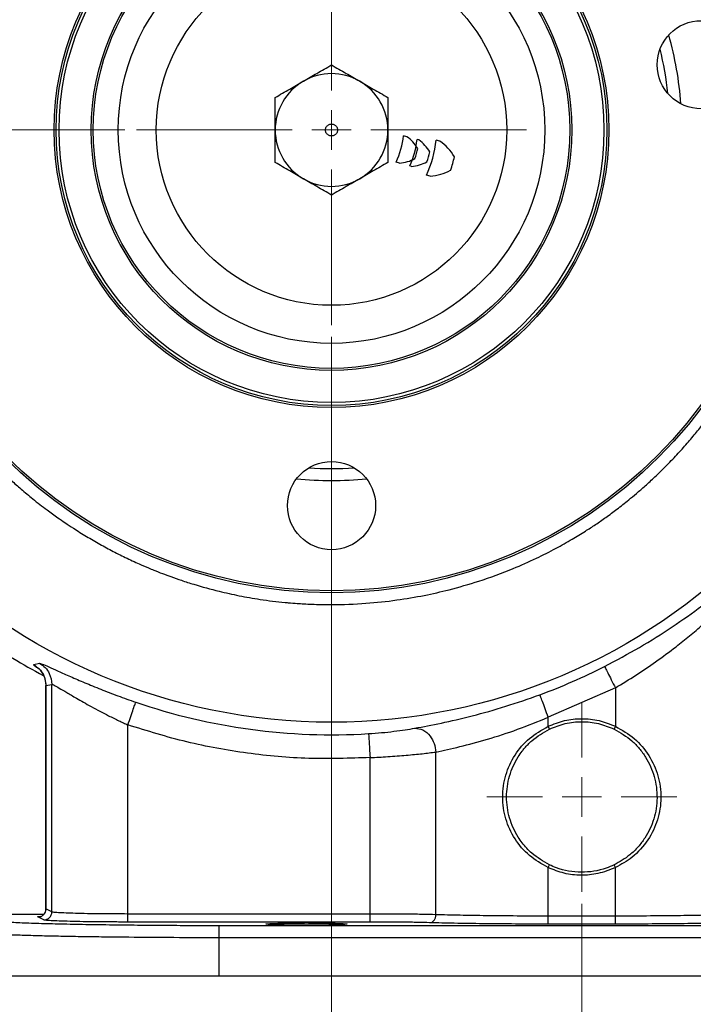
# Model space of a CAD drawing. Header units: inches. Extents: x 0.6 to 16.3, y 0.2 to 11.5.
# Tile 3 of 18: x 2.9 to 5.2, y 4.1 to 7.3. Entities that reach past the tile are written whole.
import ezdxf

# ---------------------------------------------------------------- set-up
doc = ezdxf.new("R2010")
doc.units = ezdxf.units.IN
doc.header["$MEASUREMENT"] = 0
doc.linetypes.add('CENTERX2', pattern=[0.8, 0.5, -0.1, 0.1, -0.1])
doc.styles.add('SLDTEXTSTYLE0', font='TXT', dxfattribs={"width": 0.75})
doc.dimstyles.new('SLDDIMSTYLE0', dxfattribs={"dimtxt": 0.137795, "dimasz": 0.14, "dimexe": 0, "dimexo": 0.0625, "dimgap": 0.034449, "dimtad": 0, "dimdec": 1, "dimlfac": 1.5, "dimrnd": 1e-09, "dimzin": 12, "dimdsep": 46, "dimtxsty": 'SLDTEXTSTYLE0', "dimblk1": 'CLOSED', "dimblk2": 'CLOSED', "dimsah": 1, "dimcen": 0.09, "dimadec": 0, "dimazin": 3, "dimtfac": 1, "dimtdec": 1, "dimtofl": 0, "dimtmove": 0, "dimatfit": 3, "dimldrblk": 'CLOSED', "dimfxl": 0, "dimfrac": 2, "dimtolj": 1, "dimtzin": 12, "dimarcsym": 0})
doc.dimstyles.new('SLDDIMSTYLE1', dxfattribs={"dimtxt": 0.137795, "dimasz": 0.14, "dimexe": 0, "dimexo": 0.0625, "dimgap": 0.034449, "dimtad": 0, "dimdec": 1, "dimlfac": 1.5, "dimrnd": 1e-09, "dimzin": 12, "dimdsep": 46, "dimtxsty": 'SLDTEXTSTYLE0', "dimblk1": 'CLOSED', "dimblk2": 'CLOSED', "dimsah": 1, "dimcen": 0.09, "dimadec": 0, "dimazin": 3, "dimtfac": 1, "dimtofl": 0, "dimtmove": 0, "dimatfit": 3, "dimldrblk": 'CLOSED', "dimfxl": 0, "dimfrac": 2, "dimtolj": 1, "dimtzin": 12, "dimarcsym": 0})
doc.dimstyles.new('SLDDIMSTYLE3', dxfattribs={"dimtxt": 0.137795, "dimasz": 0.14, "dimexe": 0, "dimexo": 0.0625, "dimgap": 0.034449, "dimtad": 0, "dimtih": 1, "dimtoh": 1, "dimdec": 1, "dimlfac": 1.5, "dimrnd": 1e-09, "dimzin": 12, "dimdsep": 46, "dimtxsty": 'SLDTEXTSTYLE0', "dimblk1": 'CLOSED', "dimblk2": 'CLOSED', "dimsah": 1, "dimcen": 0.09, "dimadec": 0, "dimazin": 3, "dimtfac": 1, "dimtdec": 1, "dimtofl": 0, "dimtmove": 0, "dimatfit": 3, "dimldrblk": 'CLOSED', "dimfxl": 0, "dimfrac": 2, "dimtolj": 1, "dimtzin": 12, "dimarcsym": 0})
doc.dimstyles.new('SLDDIMSTYLE4', dxfattribs={"dimtxt": 0.137795, "dimasz": 0.14, "dimexe": 0, "dimexo": 0.0625, "dimgap": 0.034449, "dimtad": 0, "dimdec": 1, "dimlfac": 1.5, "dimrnd": 1e-09, "dimzin": 12, "dimdsep": 46, "dimtxsty": 'SLDTEXTSTYLE0', "dimblk1": 'CLOSED', "dimblk2": 'CLOSED', "dimsah": 1, "dimcen": 0.09, "dimadec": 0, "dimazin": 3, "dimtfac": 1, "dimtdec": 1, "dimtmove": 0, "dimatfit": 0, "dimldrblk": 'CLOSED', "dimfxl": 0, "dimfrac": 2, "dimtolj": 1, "dimtzin": 12, "dimarcsym": 0})

# ---------------------------------------------------------------- blocks, each defined once
blk = doc.blocks.new('_Closed')
at = {"color": 0, "linetype": 'ByBlock', "lineweight": -2}
for p, q in [((-1, 0.166667), (0, 0)), ((-1, 0.166667), (-1, -0.166667)), ((0, 0), (-1, -0.166667)), ((0, 0), (-1, 0))]:
    blk.add_line(p, q, dxfattribs=at)
blk = doc.blocks.new('_D_5')
at = {"color": 7, "linetype": 'Continuous', "lineweight": 0}
for p, q in [((3.2668, 9.0197), (1.1203, 9.0197)), ((1.1596, 9.0197), (1.1596, 8.4738)), ((1.0069, 8.4458), (0.9649, 8.4458)), ((0.9649, 8.4458), (0.9649, 8.2271)), ((1.3124, 8.4458), (1.3544, 8.4458)), ((1.3544, 8.4458), (1.3544, 8.2271)), ((0.9649, 8.2271), (1.0069, 8.2271)), ((1.3544, 8.2271), (1.3124, 8.2271)), ((1.1596, 4.1499), (1.1596, 8.0209)), ((3.552, 4.1499), (1.1203, 4.1499))]:
    blk.add_line(p, q, dxfattribs=at)
at = {"color": 7, "linetype": 'Continuous', "lineweight": 18, "xscale": 0.14, "yscale": 0.14}
for p, rotation in [((1.1596, 9.0197), 90.0000000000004), ((1.1596, 4.1499), 270.0000000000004)]:
    blk.add_blockref('_Closed', p, dxfattribs=dict(at, rotation=rotation))
at = {"color": 7, "linetype": 'Continuous', "lineweight": 18, "char_height": 0.1378, "attachment_point": 1, "style": 'SLDTEXTSTYLE0'}
for s, insert in [('186', (1.0069, 8.4047)), ('7.3', (1.0324, 8.1985))]:
    blk.add_mtext(s, dxfattribs=dict(at, insert=insert))
blk = doc.blocks.new('_D_6')
at = {"color": 7, "linetype": 'Continuous', "lineweight": 0}
for p, q in [((1.912, 6.2743), (1.912, 2.7693)), ((4.7986, 4.3913), (4.7986, 2.7693)), ((3.1192, 3.0071), (3.0772, 3.0071)), ((3.0772, 3.0071), (3.0772, 2.7884)), ((3.4247, 3.0071), (3.4666, 3.0071)), ((3.4666, 3.0071), (3.4666, 2.7884)), ((1.912, 2.8087), (2.9564, 2.8087)), ((3.0772, 2.7884), (3.1192, 2.7884)), ((3.4666, 2.7884), (3.4247, 2.7884)), ((4.7986, 2.8087), (3.5875, 2.8087))]:
    blk.add_line(p, q, dxfattribs=at)
at = {"color": 7, "linetype": 'Continuous', "lineweight": 18, "xscale": 0.14, "yscale": 0.14, "rotation": 180.0000000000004}
blk.add_blockref('_Closed', (1.912, 2.8087), dxfattribs=at)
at = {"color": 7, "linetype": 'Continuous', "lineweight": 18, "xscale": 0.14, "yscale": 0.14}
blk.add_blockref('_Closed', (4.7986, 2.8087), dxfattribs=at)
at = {"color": 7, "linetype": 'Continuous', "lineweight": 18, "char_height": 0.1378, "attachment_point": 1, "style": 'SLDTEXTSTYLE0'}
for s, insert in [('110', (3.1192, 2.966)), ('4.3', (3.1447, 2.7599))]:
    blk.add_mtext(s, dxfattribs=dict(at, insert=insert))
blk = doc.blocks.new('_D_7')
at = {"color": 7, "linetype": 'Continuous', "lineweight": 0}
for p, q in [((3.9653, 6.278), (3.9653, 3.7142)), ((4.7986, 4.3913), (4.7986, 3.7142)), ((4.2566, 3.952), (4.2146, 3.952)), ((4.2146, 3.952), (4.2146, 3.7333)), ((4.4602, 3.952), (4.5022, 3.952)), ((4.5022, 3.952), (4.5022, 3.7333)), ((3.9653, 3.7536), (3.7153, 3.7536)), ((4.7986, 3.7536), (5.0486, 3.7536)), ((4.2146, 3.7333), (4.2566, 3.7333)), ((4.5022, 3.7333), (4.4602, 3.7333))]:
    blk.add_line(p, q, dxfattribs=at)
at = {"color": 7, "linetype": 'Continuous', "lineweight": 18, "xscale": 0.14, "yscale": 0.14}
blk.add_blockref('_Closed', (3.9653, 3.7536, -0.2533), dxfattribs=at)
at = {"color": 7, "linetype": 'Continuous', "lineweight": 18, "xscale": 0.14, "yscale": 0.14, "rotation": 180.0000000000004}
blk.add_blockref('_Closed', (4.7986, 3.7536, -0.2533), dxfattribs=at)
at = {"color": 7, "linetype": 'Continuous', "lineweight": 18, "char_height": 0.1378, "attachment_point": 1, "style": 'SLDTEXTSTYLE0'}
for s, insert in [('32', (4.2566, 3.9109)), ('1.2', (4.2312, 3.7047))]:
    blk.add_mtext(s, dxfattribs=dict(at, insert=insert))
blk = doc.blocks.new('_D_8')
at = {"color": 7, "linetype": 'Continuous', "lineweight": 0}
for p, q in [((4.7986, 4.3913), (4.7986, 3.2418)), ((2.7153, 4.1106), (2.7153, 3.2418)), ((3.6901, 3.4796), (3.6481, 3.4796)), ((3.6481, 3.4796), (3.6481, 3.2608)), ((3.8937, 3.4796), (3.9357, 3.4796)), ((3.9357, 3.4796), (3.9357, 3.2608)), ((2.7153, 3.2811), (3.5273, 3.2811)), ((4.7986, 3.2811), (4.0565, 3.2811)), ((3.6481, 3.2608), (3.6901, 3.2608)), ((3.9357, 3.2608), (3.8937, 3.2608))]:
    blk.add_line(p, q, dxfattribs=at)
at = {"color": 7, "linetype": 'Continuous', "lineweight": 18, "xscale": 0.14, "yscale": 0.14, "rotation": 180.0000000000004}
blk.add_blockref('_Closed', (2.7153, 3.2811, -0.2533), dxfattribs=at)
at = {"color": 7, "linetype": 'Continuous', "lineweight": 18, "xscale": 0.14, "yscale": 0.14}
blk.add_blockref('_Closed', (4.7986, 3.2811, -0.2533), dxfattribs=at)
at = {"color": 7, "linetype": 'Continuous', "lineweight": 18, "char_height": 0.1378, "attachment_point": 1, "style": 'SLDTEXTSTYLE0'}
for s, insert in [('79', (3.6901, 3.4385)), ('3.1', (3.6646, 3.2323))]:
    blk.add_mtext(s, dxfattribs=dict(at, insert=insert))
blk = doc.blocks.new('_D_9')
at = {"color": 7, "linetype": 'Continuous', "lineweight": 0}
for p, q in [((3.277, 6.9663), (1.4789, 6.9663)), ((1.5183, 6.9663), (1.5183, 5.4702)), ((1.3655, 5.4422), (1.3236, 5.4422)), ((1.3236, 5.4422), (1.3236, 5.2235)), ((1.671, 5.4422), (1.713, 5.4422)), ((1.713, 5.4422), (1.713, 5.2235)), ((1.3236, 5.2235), (1.3655, 5.2235)), ((1.713, 5.2235), (1.671, 5.2235)), ((1.5183, 4.1499), (1.5183, 5.0173)), ((2.7198, 4.1499), (1.4789, 4.1499))]:
    blk.add_line(p, q, dxfattribs=at)
at = {"color": 7, "linetype": 'Continuous', "lineweight": 18, "xscale": 0.14, "yscale": 0.14}
for p, rotation in [((1.5183, 6.9663, -0.2533), 90.0000000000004), ((1.5183, 4.1499, -0.2533), 270.0000000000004)]:
    blk.add_blockref('_Closed', p, dxfattribs=dict(at, rotation=rotation))
at = {"color": 7, "linetype": 'Continuous', "lineweight": 18, "char_height": 0.1378, "attachment_point": 1, "style": 'SLDTEXTSTYLE0'}
for s, insert in [('107', (1.3655, 5.4011)), ('4.2', (1.391, 5.1949))]:
    blk.add_mtext(s, dxfattribs=dict(at, insert=insert))
blk = doc.blocks.new('_D_10')
at = {"color": 7, "linetype": 'Continuous', "lineweight": 0}
for p, q in [((4.7986, 4.3913), (4.7986, 3.2418)), ((6.882, 4.1106), (6.882, 3.2418)), ((5.5387, 3.4796), (5.4967, 3.4796)), ((5.4967, 3.4796), (5.4967, 3.2608)), ((5.7423, 3.4796), (5.7843, 3.4796)), ((5.7843, 3.4796), (5.7843, 3.2608)), ((4.7986, 3.2811), (5.3758, 3.2811)), ((6.882, 3.2811), (5.9051, 3.2811)), ((5.4967, 3.2608), (5.5387, 3.2608)), ((5.7843, 3.2608), (5.7423, 3.2608))]:
    blk.add_line(p, q, dxfattribs=at)
at = {"color": 7, "linetype": 'Continuous', "lineweight": 18, "xscale": 0.14, "yscale": 0.14, "rotation": 180.0000000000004}
blk.add_blockref('_Closed', (4.7986, 3.2811, -0.2533), dxfattribs=at)
at = {"color": 7, "linetype": 'Continuous', "lineweight": 18, "xscale": 0.14, "yscale": 0.14}
blk.add_blockref('_Closed', (6.882, 3.2811, -0.2533), dxfattribs=at)
at = {"color": 7, "linetype": 'Continuous', "lineweight": 18, "char_height": 0.1378, "attachment_point": 1, "style": 'SLDTEXTSTYLE0'}
for s, insert in [('79', (5.5387, 3.4385)), ('3.1', (5.5132, 3.2323))]:
    blk.add_mtext(s, dxfattribs=dict(at, insert=insert))
blk = doc.blocks.new('_D_11')
at = {"color": 7, "linetype": 'Continuous', "lineweight": 0}
for p, q in [((7.0175, 5.3806), (7.0175, 2.7693)), ((4.7986, 4.3913), (4.7986, 2.7693)), ((6.0941, 3.0071), (6.0521, 3.0071)), ((6.0521, 3.0071), (6.0521, 2.7884)), ((6.2977, 3.0071), (6.3397, 3.0071)), ((6.3397, 3.0071), (6.3397, 2.7884)), ((4.7986, 2.8087), (5.9313, 2.8087)), ((6.0521, 2.7884), (6.0941, 2.7884)), ((6.3397, 2.7884), (6.2977, 2.7884)), ((7.0175, 2.8087), (6.4605, 2.8087))]:
    blk.add_line(p, q, dxfattribs=at)
at = {"color": 7, "linetype": 'Continuous', "lineweight": 18, "xscale": 0.14, "yscale": 0.14, "rotation": 180.0000000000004}
blk.add_blockref('_Closed', (4.7986, 2.8087, -0.2533), dxfattribs=at)
at = {"color": 7, "linetype": 'Continuous', "lineweight": 18, "xscale": 0.14, "yscale": 0.14}
blk.add_blockref('_Closed', (7.0175, 2.8087, -0.2533), dxfattribs=at)
at = {"color": 7, "linetype": 'Continuous', "lineweight": 18, "char_height": 0.1378, "attachment_point": 1, "style": 'SLDTEXTSTYLE0'}
for s, insert in [('85', (6.0941, 2.966)), ('3.3', (6.0686, 2.7599))]:
    blk.add_mtext(s, dxfattribs=dict(at, insert=insert))
blk = doc.blocks.new('SW_CENTERMARKSYMBOL_0')
at = {"color": 0, "linetype": 'Continuous', "lineweight": 18}
for p, q in [((0, 0.1312), (0, 0.649)), ((0, 0), (0, 0.0656)), ((-0.1312, 0), (-0.649, 0)), ((0, 0), (-0.0656, 0)), ((0, 0), (0, -0.0656)), ((0, 0), (0.0656, 0)), ((0.1312, 0), (0.649, 0)), ((0, -0.1312), (0, -0.649))]:
    blk.add_line(p, q, dxfattribs=at)
blk = doc.blocks.new('SW_CENTERMARKSYMBOL_1')
at = {"color": 0, "linetype": 'Continuous', "lineweight": 18}
for p, q in [((0, 0.1312), (0, 0.3159)), ((0, 0), (0, 0.0656)), ((-0.1312, 0), (-0.3159, 0)), ((0, 0), (-0.0656, 0)), ((0, 0), (0, -0.0656)), ((0, 0), (0.0656, 0)), ((0.1312, 0), (0.3159, 0)), ((0, -0.1312), (0, -0.3159))]:
    blk.add_line(p, q, dxfattribs=at)

msp = doc.modelspace()

# ---------------------------------------------------------------- linework, layer by layer
at = {"color": 7, "linetype": 'Continuous'}
for p, q in [((4.2161, 6.9439), (4.2045, 6.9471)), ((4.2566, 6.9332), (4.2502, 6.935)), ((4.3262, 6.9294), (4.3137, 6.9329)), ((4.1919, 6.8564), (4.1803, 6.8597)), ((4.2321, 6.8448), (4.2257, 6.8466)), ((4.2938, 6.8122), (4.2812, 6.8157))]:
    msp.add_line(p, q, dxfattribs=at)
at = {"color": 7, "linetype": 'Continuous', "lineweight": 25}
for p, q in [((2.9737, 5.1871), (2.993, 5.1915)), ((3.0143, 5.1174), (3.0143, 4.3738)), ((3.0146, 5.1173), (3.0344, 5.1214)), ((3.0146, 4.374), (3.0146, 5.1173)), ((3.0344, 4.3641), (3.0344, 5.1214)), ((4.9104, 5.1097), (4.6869, 5.012)), ((4.9104, 5.1097), (4.9104, 4.9817)), ((3.2874, 4.3571), (3.2874, 4.9865)), ((4.6869, 4.9817), (4.6869, 5.012)), ((4.6912, 4.9727), (4.6869, 4.9817)), ((4.9104, 4.9817), (4.9061, 4.9727)), ((4.3129, 4.3548), (4.3129, 4.8961)), ((4.0936, 4.3571), (4.0936, 4.8776)), ((4.6869, 4.5115), (4.6912, 4.5205)), ((4.6869, 4.3501), (4.6869, 4.5115)), ((4.9104, 4.5115), (4.9061, 4.5205)), ((4.9104, 4.3501), (4.9104, 4.5115)), ((3.0344, 4.3641), (3.0146, 4.374)), ((3.0078, 4.3374), (2.988, 4.3473)), ((4.0936, 4.3571), (3.2874, 4.3571)), ((4.0936, 4.3305), (3.2874, 4.3305)), ((4.9104, 4.3501), (4.6869, 4.3501)), ((6.0059, 4.318), (3.5914, 4.318)), ((4.9104, 4.3235), (4.6869, 4.3235)), ((6.0059, 4.278), (3.5914, 4.278)), ((3.5914, 4.1499), (3.5914, 4.278)), ((6.0059, 4.1499), (3.5914, 4.1499))]:
    msp.add_line(p, q, dxfattribs=at)
for centre, radius in [((3.9653, 6.9663), 1.9709), ((3.9653, 6.9663), 1.54), ((3.9653, 6.9663), 1.5333), ((3.9653, 6.9663), 0.9237), ((3.9653, 6.9663), 0.917), ((3.9653, 6.9663), 0.907), ((3.9653, 6.9663), 0.8), ((3.9653, 6.9663), 0.7933), ((3.9653, 6.9663), 0.71), ((3.9653, 6.9663), 0.5833), ((5.1963, 7.1834), 0.1467), ((3.9653, 5.7163), 0.1467)]:
    msp.add_circle(centre, radius, dxfattribs=at)
at = {"color": 7, "linetype": 'CENTERX2'}
msp.add_circle((3.9653, 6.9663), 0.02, dxfattribs=at)
msp.add_circle((3.9653, 6.9663), 0.02, dxfattribs=at)
msp.add_circle((3.9653, 6.9663), 0.02, dxfattribs=at)
at = {"color": 7, "linetype": 'Continuous', "lineweight": 25}
for radius, start, end in [(1.1667, 4.2713, 15.7287), (0.1875, 60, 120), (0.1875, 120, 180), (0.1875, 0, 60), (0.1875, 180, 240), (0.1875, 300, 0), (0.1875, 240, 300), (1.1667, 264.2713, 275.7287), (2.0533, 235.6839, 242.1245), (2.0034, 290.2646, 296.9778), (2.0127, 251.0991, 273.5144)]:
    msp.add_arc((3.9653, 6.9663), radius, start, end, dxfattribs=at)
at = {"color": 8, "linetype": 'Continuous', "lineweight": 25}
for start, end in [(6.1672, 13.8328), (266.1672, 273.8328)]:
    msp.add_arc((3.9653, 6.9663), 1.1267, start, end, dxfattribs=at)
at = {"color": 7, "linetype": 'Continuous'}
for centre, radius, start, end in [((3.9653, 6.9663), 0.24, 333.6064, 355.4119), ((4.1414, 6.8378), 0.1298, 31.2697, 54.859), ((3.9653, 6.9663), 0.2867, 335.3033, 353.715), ((4.1738, 6.8215), 0.139, 31.3587, 53.464), ((3.9653, 6.9663), 0.35, 334.5091, 354.5091), ((4.2212, 6.7835), 0.1797, 31.4471, 54.2437), ((3.9653, 6.9663), 0.2935, 341.0476, 347.9707), ((3.9653, 6.9663), 0.3352, 341.5091, 347.5091), ((4.1825, 6.9859), 0.1298, 274.1593, 297.7486), ((4.2186, 6.9832), 0.139, 275.5543, 297.6595), ((3.9653, 6.9663), 0.4188, 341.2948, 347.7234), ((4.2788, 6.9914), 0.1797, 274.7745, 297.5712)]:
    msp.add_arc(centre, radius, start, end, dxfattribs=at)
at = {"color": 7, "linetype": 'Continuous', "lineweight": 25}
for points, knots in [([(2.3852, 6.9663), (2.3868, 7.0177), (2.39, 7.1204), (2.4148, 7.2728), (2.4534, 7.4223), (2.501, 7.5522), (2.5515, 7.6623), (2.6004, 7.7533), (2.6525, 7.8374), (2.7094, 7.9183), (2.7738, 7.9991), (2.8399, 8.0716), (2.904, 8.1341), (2.9623, 8.1855), (3.0228, 8.2339), (3.0825, 8.2767), (3.1393, 8.3135), (3.192, 8.3447), (3.2447, 8.373), (3.2999, 8.3998), (3.3682, 8.4295), (3.4533, 8.4612), (3.5522, 8.4907), (3.6568, 8.5143), (3.7605, 8.5306), (3.8633, 8.54), (3.9705, 8.5431), (4.085, 8.5389), (4.2064, 8.5253), (4.3292, 8.5021), (4.4496, 8.4695), (4.5654, 8.4281), (4.6699, 8.3814), (4.7611, 8.3325), (4.8277, 8.2909), (4.8761, 8.2577), (4.9113, 8.2319), (4.946, 8.2049), (4.9789, 8.1777), (5.0109, 8.1498), (5.0445, 8.1187), (5.0829, 8.0809), (5.1204, 8.0413), (5.1521, 8.0052), (5.1759, 7.9768), (5.1987, 7.9485), (5.223, 7.9167), (5.2482, 7.8818), (5.2721, 7.8468), (5.2999, 7.804), (5.3309, 7.7522), (5.3636, 7.6921), (5.3936, 7.6314), (5.4217, 7.5678), (5.4491, 7.4982), (5.476, 7.4188), (5.5021, 7.3247), (5.52, 7.2393), (5.5303, 7.1729), (5.5352, 7.1337), (5.5392, 7.0957), (5.5424, 7.0541), (5.5445, 7.0096), (5.5456, 6.9526), (5.5439, 6.8822), (5.5387, 6.8186), (5.5338, 6.7766), (5.531, 6.7552), (5.5277, 6.7329), (5.5239, 6.7096), (5.5196, 6.6854), (5.5153, 6.6634), (5.5102, 6.6391), (5.5032, 6.6083), (5.492, 6.5639), (5.4782, 6.5159), (5.4633, 6.47), (5.4498, 6.4318), (5.4366, 6.3973), (5.4129, 6.3389), (5.3755, 6.2578), (5.3206, 6.1584), (5.2735, 6.0853), (5.2373, 6.0341), (5.2119, 6.0001), (5.1839, 5.9646), (5.153, 5.9276), (5.1191, 5.8896), (5.082, 5.8507), (5.0452, 5.8145), (5.011, 5.7831), (4.9818, 5.7576), (4.9506, 5.7317), (4.9167, 5.705), (4.8797, 5.6777), (4.8447, 5.6534), (4.8075, 5.6292), (4.7639, 5.6026), (4.7097, 5.5721), (4.6443, 5.5391), (4.5591, 5.5013), (4.4621, 5.4657), (4.3628, 5.437), (4.2716, 5.4163), (4.1794, 5.4007), (4.0766, 5.3897), (3.9926, 5.3865), (3.9325, 5.387), (3.9014, 5.3879), (3.8747, 5.3891), (3.8486, 5.3908), (3.8287, 5.3924), (3.8155, 5.3936), (3.812, 5.3939), (3.811, 5.394), (3.8106, 5.394), (3.8105, 5.3941), (3.8105, 5.3941), (3.8105, 5.3941), (3.7828, 5.3967), (3.7316, 5.403), (3.6584, 5.4158), (3.5847, 5.4322), (3.5207, 5.4498), (3.4675, 5.4668), (3.4327, 5.479), (3.4021, 5.4903), (3.3803, 5.4989), (3.3566, 5.5087), (3.3266, 5.5214), (3.2844, 5.5408), (3.2385, 5.5637), (3.1934, 5.588), (3.1491, 5.6137), (3.1107, 5.6377), (3.0792, 5.6586), (3.0499, 5.6788), (3.0139, 5.7048), (2.9729, 5.7366), (2.9334, 5.7696), (2.9005, 5.7988), (2.8727, 5.8247), (2.8379, 5.8588), (2.7884, 5.9108), (2.7291, 5.9808), (2.6757, 6.0527), (2.6313, 6.1191), (2.5901, 6.1874), (2.5467, 6.2686), (2.5094, 6.3506), (2.4808, 6.4241), (2.4606, 6.4829), (2.4437, 6.5391), (2.4286, 6.5971), (2.4176, 6.6473), (2.4098, 6.689), (2.4038, 6.7243), (2.3979, 6.7658), (2.3927, 6.811), (2.389, 6.8548), (2.3869, 6.8926), (2.3857, 6.9251), (2.3853, 6.9476), (2.3852, 6.9609), (2.3852, 6.9648), (2.3852, 6.9659), (2.3852, 6.9663)], [0, 0, 0, 0, 0.01553, 0.031058, 0.046605, 0.062177, 0.072842, 0.083244, 0.093387, 0.102756, 0.113166, 0.124618, 0.132422, 0.140229, 0.148138, 0.155848, 0.162451, 0.168598, 0.174386, 0.180526, 0.187156, 0.196915, 0.207976, 0.218377, 0.229314, 0.239718, 0.249593, 0.261746, 0.274345, 0.286518, 0.299539, 0.312024, 0.323695, 0.334124, 0.343307, 0.347456, 0.351865, 0.356534, 0.360749, 0.364766, 0.369383, 0.3746, 0.381057, 0.385896, 0.389118, 0.392282, 0.396878, 0.401221, 0.40531, 0.4097, 0.416663, 0.423559, 0.430389, 0.437154, 0.444578, 0.453027, 0.462504, 0.474105, 0.479401, 0.482823, 0.486072, 0.490952, 0.495441, 0.499537, 0.508209, 0.516744, 0.51882, 0.520996, 0.523273, 0.52565, 0.528128, 0.530707, 0.532451, 0.535632, 0.54025, 0.546303, 0.550753, 0.554838, 0.558561, 0.56192, 0.573929, 0.585541, 0.596245, 0.600233, 0.60451, 0.609074, 0.613927, 0.619069, 0.6245, 0.630181, 0.634683, 0.63853, 0.641918, 0.646951, 0.651584, 0.655817, 0.659855, 0.665007, 0.671274, 0.678656, 0.687151, 0.699475, 0.709891, 0.718397, 0.727755, 0.738169, 0.749639, 0.75318, 0.75635, 0.759044, 0.761262, 0.764271, 0.765062, 0.765279, 0.765343, 0.765377, 0.76538, 0.765381, 0.765381, 0.765381, 0.773796, 0.78097, 0.78787, 0.796625, 0.801038, 0.804772, 0.807774, 0.810907, 0.811856, 0.815554, 0.82074, 0.825917, 0.831083, 0.836239, 0.841386, 0.844788, 0.84768, 0.852156, 0.858217, 0.863375, 0.867717, 0.871542, 0.87485, 0.882445, 0.893256, 0.90261, 0.909512, 0.917437, 0.926718, 0.937355, 0.944652, 0.950577, 0.956156, 0.962429, 0.968702, 0.971677, 0.97528, 0.979517, 0.984386, 0.989013, 0.992833, 0.995842, 0.998834, 0.999645, 0.99988, 1, 1, 1, 1]), ([(3.8716, 7.1287), (3.8867, 7.1375), (3.9184, 7.1558), (3.9492, 7.1736), (3.9653, 7.1829)], [0, 0, 0, 0, 0.476313, 1, 1, 1, 1]), ([(3.9653, 7.1829), (3.9814, 7.1736), (4.0122, 7.1558), (4.0439, 7.1375), (4.0591, 7.1287)], [0, 0, 0, 0, 0.523687, 1, 1, 1, 1]), ([(3.7778, 7.0746), (3.7939, 7.0839), (3.8247, 7.1017), (3.8564, 7.12), (3.8716, 7.1287)], [0, 0, 0, 0, 0.523687, 1, 1, 1, 1]), ([(4.0591, 7.1287), (4.0742, 7.12), (4.1059, 7.1017), (4.1367, 7.0839), (4.1528, 7.0746)], [0, 0, 0, 0, 0.476313, 1, 1, 1, 1]), ([(3.7778, 6.9663), (3.7778, 6.9838), (3.7778, 7.0205), (3.7778, 7.056), (3.7778, 7.0746)], [0, 0, 0, 0, 0.476313, 1, 1, 1, 1]), ([(4.1528, 7.0746), (4.1528, 7.056), (4.1528, 7.0205), (4.1528, 6.9838), (4.1528, 6.9663)], [0, 0, 0, 0, 0.523687, 1, 1, 1, 1]), ([(3.7778, 6.8581), (3.7778, 6.8767), (3.7778, 6.9122), (3.7778, 6.9489), (3.7778, 6.9663)], [0, 0, 0, 0, 0.523687, 1, 1, 1, 1]), ([(4.1528, 6.9663), (4.1528, 6.9489), (4.1528, 6.9122), (4.1528, 6.8767), (4.1528, 6.8581)], [0, 0, 0, 0, 0.476313, 1, 1, 1, 1]), ([(3.8716, 6.804), (3.8564, 6.8127), (3.8247, 6.831), (3.7939, 6.8488), (3.7778, 6.8581)], [0, 0, 0, 0, 0.476313, 1, 1, 1, 1]), ([(4.1528, 6.8581), (4.1367, 6.8488), (4.1059, 6.831), (4.0742, 6.8127), (4.0591, 6.804)], [0, 0, 0, 0, 0.523687, 1, 1, 1, 1]), ([(3.9653, 6.7498), (3.9492, 6.7591), (3.9184, 6.7769), (3.8867, 6.7952), (3.8716, 6.804)], [0, 0, 0, 0, 0.523687, 1, 1, 1, 1]), ([(4.0591, 6.804), (4.0439, 6.7952), (4.0122, 6.7769), (3.9814, 6.7591), (3.9653, 6.7498)], [0, 0, 0, 0, 0.476313, 1, 1, 1, 1]), ([(4.8741, 5.181), (4.9134, 5.2018), (4.9921, 5.2436), (5.101, 5.3126), (5.201, 5.3832), (5.2564, 5.4275), (5.2842, 5.4497)], [0, 0, 0, 0, 0.2485561, 0.4978651, 0.748285, 1, 1, 1, 1]), ([(2.9737, 5.1871), (2.9802, 5.1826), (2.9933, 5.1737), (3.0101, 5.1501), (3.0129, 5.1297), (3.0146, 5.1173)], [0, 0, 0, 0, 0.280707, 0.5612765, 1, 1, 1, 1]), ([(2.993, 5.1915), (2.9953, 5.1911), (2.9999, 5.1903), (3.0222, 5.1807), (3.0541, 5.1663), (3.0951, 5.1479), (3.143, 5.1271), (3.1964, 5.1052), (3.2537, 5.0831), (3.2935, 5.0691), (3.3133, 5.0622)], [0, 0, 0, 0, 0.127713, 0.254753, 0.381151, 0.506599, 0.631161, 0.754782, 0.877639, 1, 1, 1, 1]), ([(2.993, 5.1915), (2.9996, 5.1871), (3.0128, 5.1781), (3.0299, 5.1544), (3.0327, 5.1339), (3.0344, 5.1214)], [0, 0, 0, 0, 0.280717, 0.561293, 1, 1, 1, 1]), ([(2.995, 5.1688), (2.9949, 5.1689), (2.9945, 5.169), (2.9981, 5.165), (3.0029, 5.1582), (3.0078, 5.149), (3.0129, 5.1352), (3.0137, 5.1243), (3.0143, 5.1168)], [0, 0, 0, 0, 0.1569339, 0.3526095, 0.499649, 0.6235683, 0.7446665, 1, 1, 1, 1]), ([(3.0344, 5.1214), (3.0363, 5.1209), (3.04, 5.12), (3.0577, 5.1099), (3.083, 5.0948), (3.1114, 5.078), (3.1392, 5.0619), (3.1658, 5.0471), (3.1939, 5.032), (3.2196, 5.0189), (3.2404, 5.0086), (3.257, 5.0006), (3.2726, 4.9933), (3.2826, 4.9887), (3.2874, 4.9865)], [0, 0, 0, 0, 0.121848, 0.244386, 0.368444, 0.493835, 0.574759, 0.654898, 0.747155, 0.825798, 0.873837, 0.919505, 0.961559, 1, 1, 1, 1]), ([(4.2421, 4.9753), (4.2706, 4.9806), (4.3274, 4.9912), (4.4324, 5.0156), (4.5447, 5.0467), (4.6211, 5.0736), (4.6592, 5.087)], [0, 0, 0, 0, 0.253071, 0.503794, 0.7524, 1, 1, 1, 1]), ([(4.0936, 4.8776), (4.0255, 4.8754), (3.8891, 4.8708), (3.6848, 4.8897), (3.4828, 4.9257), (3.3524, 4.9663), (3.2874, 4.9865)], [0, 0, 0, 0, 0.249401, 0.5, 0.750599, 1, 1, 1, 1]), ([(4.3129, 4.8961), (4.3386, 4.9016), (4.3899, 4.9127), (4.4841, 4.9379), (4.5847, 4.9703), (4.6528, 4.9981), (4.6869, 5.012)], [0, 0, 0, 0, 0.2490088, 0.4985179, 0.7486426, 1, 1, 1, 1]), ([(4.6869, 4.5115), (4.6652, 4.5238), (4.6218, 4.5485), (4.5736, 4.6058), (4.5424, 4.6728), (4.5317, 4.7466), (4.5424, 4.8204), (4.5736, 4.8875), (4.6218, 4.9448), (4.6652, 4.9694), (4.6869, 4.9817)], [0, 0, 0, 0, 0.126041, 0.251244, 0.375836, 0.5, 0.624164, 0.748756, 0.873959, 1, 1, 1, 1]), ([(4.6869, 4.9817), (4.7048, 4.9889), (4.7407, 5.0032), (4.7986, 5.0088), (4.8566, 5.0032), (4.8925, 4.9889), (4.9104, 4.9817)], [0, 0, 0, 0, 0.25006, 0.5, 0.74994, 1, 1, 1, 1]), ([(4.9104, 4.9817), (4.9323, 4.9693), (4.976, 4.9444), (5.0245, 4.8863), (5.0555, 4.8184), (5.0656, 4.7438), (5.0539, 4.6695), (5.0208, 4.601), (4.9718, 4.5456), (4.9295, 4.5221), (4.9104, 4.5115)], [0, 0, 0, 0, 0.127196, 0.253543, 0.379269, 0.504568, 0.629874, 0.755639, 0.889456, 1, 1, 1, 1]), ([(4.0887, 4.9574), (4.1032, 4.9585), (4.1323, 4.9605), (4.1736, 4.965), (4.2116, 4.9701), (4.2319, 4.9736), (4.2421, 4.9753)], [0, 0, 0, 0, 0.248261, 0.49716, 0.747575, 1, 1, 1, 1]), ([(4.2421, 4.9753), (4.2515, 4.9746), (4.2701, 4.9731), (4.2933, 4.9522), (4.3082, 4.925), (4.3114, 4.9057), (4.3129, 4.8961)], [0, 0, 0, 0, 0.279859, 0.558955, 0.779413, 1, 1, 1, 1]), ([(4.6912, 4.5205), (4.6706, 4.5324), (4.6363, 4.5522), (4.6045, 4.5873), (4.5777, 4.6255), (4.555, 4.6759), (4.5449, 4.7466), (4.555, 4.8174), (4.5777, 4.8677), (4.5978, 4.8964), (4.6125, 4.9146), (4.6398, 4.9431), (4.6706, 4.9609), (4.6912, 4.9727)], [0, 0, 0, 0, 0.125014, 0.209193, 0.250193, 0.375117, 0.499964, 0.624811, 0.749734, 0.790734, 0.812389, 0.874986, 1, 1, 1, 1]), ([(4.9061, 4.9727), (4.9268, 4.9608), (4.9577, 4.9429), (4.9906, 4.9084), (5.0186, 4.8703), (5.0429, 4.8154), (5.0524, 4.7439), (5.0413, 4.6727), (5.0159, 4.6182), (4.9863, 4.5796), (4.9537, 4.5474), (4.9242, 4.5307), (4.9061, 4.5205)], [0, 0, 0, 0, 0.126003, 0.188282, 0.253001, 0.378753, 0.504566, 0.630543, 0.756605, 0.821136, 0.890403, 1, 1, 1, 1]), ([(4.0936, 4.8776), (4.1133, 4.8786), (4.1547, 4.8808), (4.2139, 4.8853), (4.2691, 4.8907), (4.2983, 4.8943), (4.3129, 4.8961)], [0, 0, 0, 0, 0.238495, 0.500449, 0.750229, 1, 1, 1, 1]), ([(4.9104, 4.5115), (4.8912, 4.5039), (4.8544, 4.4894), (4.7959, 4.4845), (4.7394, 4.4904), (4.7044, 4.5045), (4.6869, 4.5115)], [0, 0, 0, 0, 0.267636, 0.511724, 0.755802, 1, 1, 1, 1]), ([(4.9061, 4.5205), (4.8973, 4.5167), (4.8628, 4.5018), (4.7965, 4.4918), (4.7318, 4.5027), (4.6987, 4.5172), (4.6912, 4.5205)], [0, 0, 0, 0, 0.129441, 0.509207, 0.888981, 1, 1, 1, 1]), ([(2.8296, 4.3596), (2.8304, 4.3593), (2.8319, 4.3588), (2.8445, 4.3579), (2.8643, 4.3572), (2.8902, 4.3566), (2.9216, 4.3562), (2.9628, 4.356), (2.9936, 4.3562), (3.0076, 4.3563)], [0, 0, 0, 0, 0.12897, 0.241391, 0.415892, 0.524276, 0.629812, 0.831421, 1, 1, 1, 1]), ([(3.0143, 4.3746), (3.0142, 4.3732), (3.0141, 4.3702), (3.013, 4.3658), (3.011, 4.3614), (3.0071, 4.3556), (3.0049, 4.354), (3.0033, 4.3528)], [0, 0, 0, 0, 0.113433, 0.227954, 0.35435, 0.516579, 1, 1, 1, 1]), ([(3.2874, 4.3571), (3.272, 4.3572), (3.2408, 4.3572), (3.1949, 4.3576), (3.1512, 4.3582), (3.1125, 4.3591), (3.0796, 4.3602), (3.0586, 4.3612), (3.0457, 4.3622), (3.0376, 4.3631), (3.0356, 4.3637), (3.0344, 4.3641)], [0, 0, 0, 0, 0.120191, 0.243561, 0.370113, 0.499848, 0.623463, 0.75913, 0.825792, 0.906085, 1, 1, 1, 1]), ([(3.5914, 4.318), (3.56, 4.3181), (3.4965, 4.3181), (3.4012, 4.3186), (3.3059, 4.3194), (3.2128, 4.3205), (3.1245, 4.3219), (3.0437, 4.3237), (2.9724, 4.3257), (2.9123, 4.328), (2.8648, 4.3303), (2.8302, 4.3328), (2.8073, 4.3352), (2.8018, 4.3369), (2.7991, 4.3377)], [0, 0, 0, 0, 0.078013, 0.158273, 0.240636, 0.3262, 0.412699, 0.499946, 0.587208, 0.673719, 0.75929, 0.841686, 0.921965, 1, 1, 1, 1]), ([(3.2874, 4.3305), (3.2708, 4.3305), (3.2367, 4.3305), (3.1861, 4.3309), (3.1373, 4.3316), (3.0934, 4.3325), (3.0571, 4.3336), (3.0303, 4.3348), (3.0131, 4.3361), (3.0095, 4.337), (3.0078, 4.3374)], [0, 0, 0, 0, 0.117056, 0.240652, 0.36903, 0.499946, 0.630871, 0.759274, 0.882905, 1, 1, 1, 1]), ([(3.882, 4.3272), (3.8647, 4.3271), (3.8383, 4.327), (3.8068, 4.3266), (3.781, 4.326), (3.761, 4.3253), (3.7488, 4.3244), (3.745, 4.3236), (3.7488, 4.3228), (3.761, 4.3219), (3.781, 4.3212), (3.8068, 4.3206), (3.8383, 4.3202), (3.882, 4.32), (3.9256, 4.3202), (3.9571, 4.3206), (3.983, 4.3212), (4.0029, 4.3219), (4.0151, 4.3228), (4.019, 4.3236), (4.0151, 4.3244), (4.0029, 4.3253), (3.983, 4.326), (3.9571, 4.3266), (3.9256, 4.327), (3.8993, 4.3271), (3.882, 4.3272)], [0, 0, 0, 0, 0.060622, 0.092355, 0.124946, 0.177415, 0.211219, 0.25, 0.28878, 0.322584, 0.375054, 0.407645, 0.439378, 0.5, 0.560621, 0.592355, 0.624946, 0.677415, 0.711219, 0.75, 0.78878, 0.822584, 0.875054, 0.907645, 0.939378, 1, 1, 1, 1]), ([(4.3129, 4.3548), (4.2975, 4.3551), (4.2672, 4.3559), (4.2116, 4.3566), (4.1532, 4.357), (4.1132, 4.3571), (4.0936, 4.3571)], [0, 0, 0, 0, 0.261981, 0.515974, 0.761979, 1, 1, 1, 1]), ([(4.293, 4.3281), (4.2798, 4.3285), (4.2532, 4.3292), (4.2036, 4.3299), (4.1497, 4.3304), (4.1121, 4.3304), (4.0936, 4.3305)], [0, 0, 0, 0, 0.247212, 0.500026, 0.752825, 1, 1, 1, 1]), ([(4.293, 4.3281), (4.2956, 4.3286), (4.3007, 4.3295), (4.3073, 4.3357), (4.3119, 4.3444), (4.3126, 4.3513), (4.3129, 4.3548)], [0, 0, 0, 0, 0.250168, 0.5, 0.749832, 1, 1, 1, 1]), ([(4.6869, 4.3235), (4.6502, 4.3235), (4.576, 4.3237), (4.4695, 4.3246), (4.3716, 4.3261), (4.319, 4.3274), (4.293, 4.3281)], [0, 0, 0, 0, 0.247175, 0.499974, 0.752788, 1, 1, 1, 1]), ([(4.6869, 4.3501), (4.6519, 4.3502), (4.5815, 4.3503), (4.4817, 4.3513), (4.3887, 4.3527), (4.3386, 4.3541), (4.3129, 4.3548)], [0, 0, 0, 0, 0.248098, 0.499972, 0.743516, 1, 1, 1, 1]), ([(5.2843, 4.3548), (5.2587, 4.3541), (5.2086, 4.3527), (5.1156, 4.3513), (5.0158, 4.3503), (4.9453, 4.3502), (4.9104, 4.3501)], [0, 0, 0, 0, 0.256485, 0.500028, 0.751903, 1, 1, 1, 1]), ([(5.3043, 4.3281), (5.2783, 4.3274), (5.2257, 4.3261), (5.1277, 4.3246), (5.0213, 4.3237), (4.9471, 4.3235), (4.9104, 4.3235)], [0, 0, 0, 0, 0.247212, 0.500026, 0.752825, 1, 1, 1, 1]), ([(3.5914, 4.278), (3.5407, 4.2781), (3.4379, 4.2783), (3.3129, 4.2792), (3.2165, 4.2803), (3.1462, 4.2812), (3.0793, 4.2824), (3.0268, 4.2835), (2.9867, 4.2845), (2.9569, 4.2853), (2.9283, 4.2862), (2.9009, 4.2872), (2.875, 4.2882), (2.851, 4.2893), (2.8244, 4.2906), (2.7962, 4.2925), (2.7697, 4.2949), (2.7628, 4.2968), (2.7592, 4.2977)], [0, 0, 0, 0, 0.120114, 0.243404, 0.306312, 0.370018, 0.434521, 0.499823, 0.533929, 0.569023, 0.605105, 0.642174, 0.680232, 0.719276, 0.759309, 0.825921, 0.906154, 1, 1, 1, 1])]:
    msp.add_open_spline(points, degree=3, knots=knots, dxfattribs=at)
at = {"color": 8, "linetype": 'Continuous', "lineweight": 25}
for points, knots in [([(4.9104, 5.1097), (4.9334, 5.1237), (4.9793, 5.1516), (5.047, 5.1978), (5.1065, 5.2418), (5.1581, 5.283), (5.201, 5.3193), (5.2351, 5.3495), (5.2537, 5.3669), (5.26, 5.3728)], [0, 0, 0, 0, 0.172248, 0.343885, 0.531094, 0.664301, 0.797961, 0.931397, 1, 1, 1, 1]), ([(2.9932, 5.1715), (2.9885, 5.1745), (2.9732, 5.1843), (2.9735, 5.186), (2.9737, 5.1871)], [0, 0, 0, 0, 0.307025, 1, 1, 1, 1]), ([(2.988, 4.3473), (2.9873, 4.348), (2.9865, 4.3487), (2.9967, 4.3494), (2.9985, 4.3496)], [0, 0, 0, 0, 0.8192032, 1, 1, 1, 1])]:
    msp.add_open_spline(points, degree=3, knots=knots, dxfattribs=at)
at = {"color": 7, "linetype": 'Continuous', "lineweight": 25}
for points in [[(4.8741, 5.181), (4.8748, 5.1796), (4.8762, 5.1769), (4.8846, 5.1604), (4.8964, 5.1371), (4.9057, 5.1189), (4.9104, 5.1097)], [(4.6869, 5.012), (4.6833, 5.0216), (4.6762, 5.0408), (4.6672, 5.0653), (4.6607, 5.0827), (4.6597, 5.0856), (4.6592, 5.087)], [(3.2874, 4.9865), (3.2907, 4.9962), (3.2974, 5.0156), (3.3058, 5.0403), (3.3119, 5.0579), (3.3128, 5.0608), (3.3133, 5.0622)], [(4.6912, 4.9727), (4.7084, 4.9796), (4.7429, 4.9934), (4.7986, 4.9987), (4.8544, 4.9934), (4.8889, 4.9796), (4.9061, 4.9727)], [(4.0887, 4.9574), (4.0888, 4.9559), (4.089, 4.9529), (4.0901, 4.9343), (4.0917, 4.9083), (4.093, 4.8879), (4.0936, 4.8776)], [(2.988, 4.3473), (2.9915, 4.3477), (2.9985, 4.3485), (3.0073, 4.3547), (3.0134, 4.3635), (3.0142, 4.3705), (3.0146, 4.374)], [(3.0078, 4.3374), (3.0113, 4.3378), (3.0183, 4.3386), (3.0271, 4.3448), (3.0332, 4.3536), (3.034, 4.3606), (3.0344, 4.3641)], [(3.2874, 4.3305), (3.2874, 4.331), (3.2874, 4.3319), (3.2874, 4.3381), (3.2874, 4.3468), (3.2874, 4.3537), (3.2874, 4.3571)], [(4.0936, 4.3305), (4.0936, 4.331), (4.0936, 4.3319), (4.0936, 4.3381), (4.0936, 4.3468), (4.0936, 4.3537), (4.0936, 4.3571)], [(4.6869, 4.3235), (4.6869, 4.324), (4.6869, 4.3249), (4.6869, 4.3311), (4.6869, 4.3398), (4.6869, 4.3467), (4.6869, 4.3501)], [(4.9104, 4.3235), (4.9104, 4.324), (4.9104, 4.3249), (4.9104, 4.3311), (4.9104, 4.3398), (4.9104, 4.3467), (4.9104, 4.3501)], [(3.5914, 4.278), (3.5914, 4.2832), (3.5914, 4.2935), (3.5914, 4.3066), (3.5914, 4.3159), (3.5914, 4.3173), (3.5914, 4.318)], [(3.5914, 4.1499), (3.5386, 4.1499), (3.4332, 4.1499), (3.2807, 4.1499), (3.1394, 4.1499), (3.0143, 4.1499), (2.9098, 4.1499), (2.8304, 4.1499), (2.7761, 4.1499), (2.7648, 4.1499), (2.7592, 4.1499)]]:
    msp.add_open_spline(points, degree=3, dxfattribs=at)

# ---------------------------------------------------------------- block references
at = {"color": 7, "linetype": 'Continuous', "lineweight": 0}
for name, p in [('SW_CENTERMARKSYMBOL_0', (3.9653, 6.9663)), ('SW_CENTERMARKSYMBOL_1', (4.7986, 4.7466))]:
    msp.add_blockref(name, p, dxfattribs=at)

# ---------------------------------------------------------------- dimensions: what is measured, and where the dimension line sits
at = {"color": 7, "linetype": 'Continuous', "lineweight": 18}
for base, p1, p2, picture, middle in [((1.1596, 4.1499), (3.3062, 9.0197), (3.5914, 4.1499), '_D_5', (1.1596, 8.2474)), ((1.5183, 4.1499), (3.3164, 6.9663), (2.7592, 4.1499), '_D_9', (1.5183, 5.2438))]:
    dim = msp.add_linear_dim(base=base, p1=p1, p2=p2, angle=90, dimstyle='SLDDIMSTYLE3', dxfattribs=at)
    dim.commit()
    dim.dimension.update_dxf_attribs({"geometry": picture, "text_midpoint": middle, "dimtype": 160})
for base, p1, p2, dimstyle, picture, middle in [((4.7986, 2.8087), (1.912, 6.3136), (4.7986, 4.4307), 'SLDDIMSTYLE0', '_D_6', (3.2719, 2.8087)), ((4.7986, 3.7536), (3.9653, 6.3174), (4.7986, 4.4307), 'SLDDIMSTYLE4', '_D_7', (4.3584, 3.7536)), ((7.0175, 2.8087), (4.7986, 4.4307), (7.0175, 5.42), 'SLDDIMSTYLE1', '_D_11', (6.1959, 2.8087)), ((4.7986, 3.2811), (2.7153, 4.1499), (4.7986, 4.4307), 'SLDDIMSTYLE1', '_D_8', (3.7919, 3.2811)), ((6.882, 3.2811), (4.7986, 4.4307), (6.882, 4.1499), 'SLDDIMSTYLE0', '_D_10', (5.6405, 3.2811))]:
    dim = msp.add_linear_dim(base=base, p1=p1, p2=p2, dimstyle=dimstyle, dxfattribs=at)
    dim.commit()
    dim.dimension.update_dxf_attribs({"geometry": picture, "text_midpoint": middle, "dimtype": 160})

doc.saveas('drawing.dxf')
